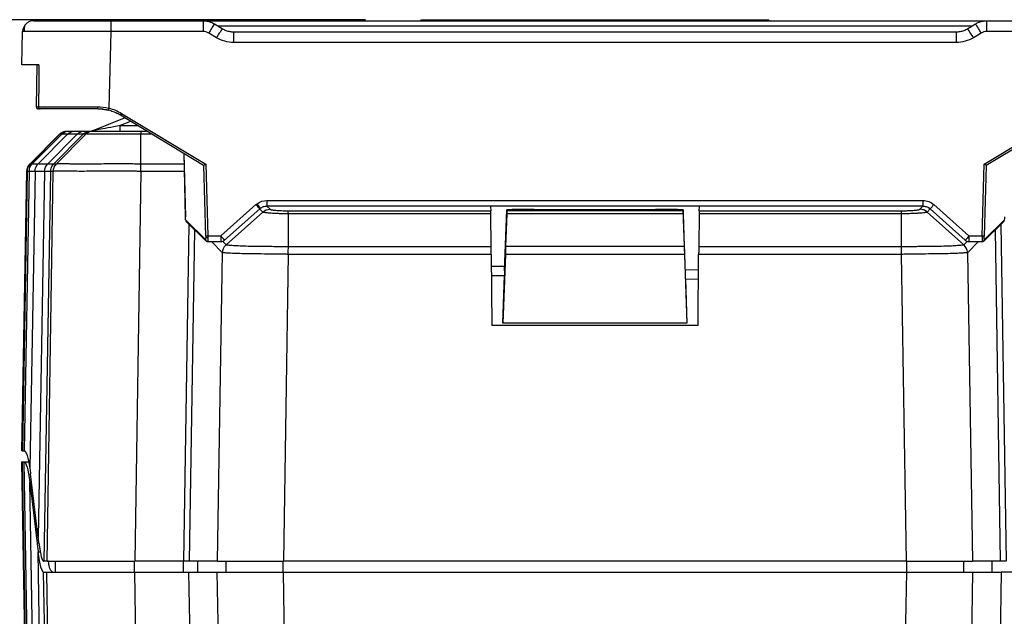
# Model space of a CAD drawing. Header units: millimetres. Extents: x 0 to 559, y 0 to 432.
# Tile 14 of 26: x 188 to 233, y 338 to 365. Entities that reach past the tile are written whole.
import ezdxf

# ---------------------------------------------------------------- set-up
doc = ezdxf.new("R2010")
doc.units = ezdxf.units.MM
doc.header["$LTSCALE"] = 2
doc.layers.add('DIMENSIONS', color=140, linetype='Continuous', lineweight=25)
doc.styles.add('SLDTEXTSTYLE0', font='TXT', dxfattribs={"width": 0.7})
doc.dimstyles.new('SLDDIMSTYLE1', dxfattribs={"dimtxt": 4.316016, "dimasz": 6.604, "dimexe": 0, "dimexo": 0.0625, "dimgap": 1.079004, "dimtad": 0, "dimtih": 1, "dimtoh": 1, "dimdec": 1, "dimrnd": 1e-09, "dimzin": 12, "dimdsep": 46, "dimtxsty": 'SLDTEXTSTYLE0', "dimsah": 1, "dimcen": 0.09, "dimadec": 0, "dimazin": 3, "dimtfac": 1, "dimtdec": 1, "dimtofl": 0, "dimtmove": 0, "dimatfit": 3, "dimfxl": 0, "dimfrac": 2, "dimtolj": 1, "dimtzin": 12, "dimarcsym": 0})

# ---------------------------------------------------------------- blocks, each defined once
blk = doc.blocks.new('_D_5')
at = {"layer": 'DIMENSIONS'}
for p, q in [((203.699, 364.634), (167.06, 364.634)), ((173.41, 364.634), (173.41, 346.945)), ((166.998, 339.119), (165.548, 339.119)), ((165.548, 339.119), (165.548, 332.26)), ((179.823, 339.119), (181.273, 339.119)), ((181.273, 339.119), (181.273, 332.26)), ((165.548, 332.26), (166.998, 332.26)), ((181.273, 332.26), (179.823, 332.26)), ((173.41, 306.584), (173.41, 331.294)), ((195.019, 306.584), (167.06, 306.584))]:
    blk.add_line(p, q, dxfattribs=at)
for points in [[(173.41, 364.634), (172.394, 358.03), (174.426, 358.03)], [(173.41, 306.584), (174.426, 313.188), (172.394, 313.188)]]:
    blk.add_solid(points, dxfattribs=at)
at = {"layer": 'DIMENSIONS', "char_height": 4.2333, "attachment_point": 1, "style": 'SLDTEXTSTYLE0'}
for s, insert in [('58.1', (166.998, 345.543)), ('2.29', (166.998, 337.717))]:
    blk.add_mtext(s, dxfattribs=dict(at, insert=insert))

msp = doc.modelspace()

# ---------------------------------------------------------------- linework, layer by layer
for p, q in [((192.148, 364.585), (196.332, 364.585)), ((192.148, 364.585), (192.148, 364.098)), ((196.332, 364.585), (196.332, 364.098)), ((196.338, 364.584), (231.881, 364.584)), ((196.847, 364.442), (197.203, 364.228)), ((206.216, 364.584), (206.239, 364.634)), ((206.239, 364.634), (221.989, 364.634)), ((221.989, 364.634), (222.013, 364.584)), ((231.016, 364.228), (231.372, 364.442)), ((231.887, 364.098), (231.887, 364.585)), ((231.887, 364.585), (236.071, 364.585)), ((188.109, 362.585), (188.149, 364.098)), ((192.148, 364.098), (192.057, 360.627)), ((196.332, 364.098), (192.148, 364.098)), ((196.946, 363.812), (196.59, 364.026)), ((231.192, 364.334), (197.027, 364.334)), ((197.719, 364.085), (197.719, 363.598)), ((197.719, 364.085), (230.5, 364.085)), ((230.5, 364.085), (230.5, 363.598)), ((231.629, 364.026), (231.273, 363.812)), ((236.071, 364.098), (231.887, 364.098)), ((230.5, 363.598), (197.719, 363.598)), ((188.792, 362.585), (188.77, 360.686)), ((192.059, 360.516), (191.555, 360.585)), ((191.355, 359.603), (192.776, 360.184)), ((193.043, 360.023), (192.581, 359.834)), ((196.361, 358.028), (192.585, 360.299)), ((192.637, 360.387), (196.46, 358.088)), ((231.759, 358.088), (235.582, 360.387)), ((235.634, 360.299), (231.858, 358.028)), ((189.882, 359.474), (190.004, 359.551)), ((190.189, 359.584), (190.273, 359.584)), ((190.542, 359.584), (190.974, 359.584)), ((191.25, 359.584), (191.367, 359.584)), ((192.581, 359.584), (192.581, 359.834)), ((192.581, 359.834), (193.358, 359.834)), ((193.519, 359.584), (193.774, 359.584)), ((188.486, 358.098), (189.825, 359.438)), ((188.505, 358.098), (189.837, 359.438)), ((188.589, 358.098), (189.922, 359.438)), ((188.861, 358.098), (190.191, 359.438)), ((189.293, 358.098), (190.623, 359.438)), ((189.566, 358.098), (190.898, 359.438)), ((189.682, 358.099), (191.014, 359.438)), ((189.922, 359.438), (189.837, 359.438)), ((190.623, 359.438), (190.191, 359.438)), ((191.014, 359.438), (190.898, 359.438)), ((193.519, 358.099), (193.519, 359.438)), ((194.018, 359.438), (193.519, 359.438)), ((195.461, 358.57), (195.53, 355.693)), ((195.462, 358.569), (195.531, 355.693)), ((188.118, 345.084), (188.339, 357.754)), ((188.359, 357.754), (188.138, 345.084)), ((188.443, 357.754), (188.223, 345.084)), ((188.443, 357.754), (188.359, 357.754)), ((188.715, 357.754), (188.482, 344.282)), ((188.505, 358.098), (188.589, 358.098)), ((189.147, 357.754), (188.715, 357.754)), ((189.147, 357.754), (188.86, 341.161)), ((188.861, 358.098), (189.293, 358.098)), ((189.42, 357.754), (189.113, 340.084)), ((189.257, 340.084), (189.536, 357.754)), ((189.536, 357.754), (189.42, 357.754)), ((189.566, 358.098), (189.682, 358.098)), ((193.516, 357.754), (193.237, 340.084)), ((195.481, 357.754), (193.516, 357.754)), ((193.519, 358.098), (195.473, 358.098)), ((196.454, 354.821), (196.362, 358.029)), ((196.46, 358.088), (196.553, 354.826)), ((231.666, 354.826), (231.759, 358.088)), ((231.857, 358.029), (231.765, 354.821)), ((199.233, 356.438), (228.986, 356.438)), ((199.233, 356.438), (199.233, 356.181)), ((228.986, 356.438), (228.986, 356.184)), ((197.147, 354.826), (198.735, 356.248)), ((197.313, 354.633), (198.902, 356.056)), ((198.893, 356.069), (198.925, 356.095)), ((199.043, 355.911), (198.901, 356.055)), ((198.951, 356.093), (198.933, 356.082)), ((198.933, 356.083), (198.933, 356.082)), ((199.233, 356.182), (199.232, 356.182)), ((199.232, 356.182), (199.233, 356.182)), ((228.986, 356.181), (199.233, 356.181)), ((199.233, 356.181), (199.373, 356.039)), ((200.195, 355.971), (209.383, 355.971)), ((209.374, 356.181), (209.383, 355.971)), ((210.013, 353.248), (210.109, 356.011)), ((210.109, 356.011), (210.109, 355.971)), ((210.359, 356.011), (210.109, 356.011)), ((218.109, 355.971), (210.109, 355.971)), ((210.359, 356.011), (210.36, 356.038)), ((210.359, 356.011), (210.36, 356.038)), ((210.36, 356.038), (211.359, 356.038)), ((211.359, 356.011), (211.359, 356.038)), ((211.359, 356.038), (211.36, 356.011)), ((216.859, 356.011), (211.359, 356.011)), ((216.859, 356.011), (216.86, 356.038)), ((216.859, 356.011), (216.86, 356.038)), ((216.86, 356.038), (217.859, 356.038)), ((217.859, 356.011), (217.859, 356.038)), ((217.859, 356.038), (217.86, 356.011)), ((218.109, 356.011), (217.859, 356.011)), ((218.109, 356.011), (218.109, 355.971)), ((218.211, 353.105), (218.109, 356.011)), ((218.836, 355.971), (218.845, 356.181)), ((218.836, 355.971), (228.024, 355.971)), ((228.846, 356.039), (228.986, 356.181)), ((228.986, 356.184), (229.004, 356.181)), ((228.986, 356.184), (228.986, 356.181)), ((228.986, 356.182), (228.987, 356.182)), ((229.318, 356.055), (229.176, 355.911)), ((229.317, 356.056), (229.238, 356.106)), ((230.906, 354.633), (229.317, 356.056)), ((229.484, 356.248), (231.072, 354.826)), ((195.53, 355.693), (195.531, 355.693)), ((195.547, 355.539), (196.444, 354.668)), ((197.379, 354.426), (199.043, 355.911)), ((209.385, 355.833), (200.203, 355.833)), ((200.203, 354.343), (200.203, 355.832)), ((209.403, 354.343), (209.385, 355.833)), ((210.106, 355.833), (210.058, 354.343)), ((218.113, 355.833), (210.106, 355.833)), ((218.113, 355.833), (218.161, 354.343)), ((218.834, 355.833), (218.816, 354.343)), ((228.016, 355.833), (218.834, 355.833)), ((228.016, 354.343), (228.016, 355.832)), ((230.84, 354.426), (229.176, 355.911)), ((231.775, 354.668), (232.672, 355.539)), ((195.46, 340.084), (195.704, 355.344)), ((195.577, 355.47), (196.473, 354.599)), ((195.949, 355.108), (195.709, 340.084)), ((231.746, 354.599), (232.642, 355.47)), ((232.51, 340.084), (232.27, 355.108)), ((232.515, 355.344), (232.759, 340.084)), ((196.553, 354.826), (197.147, 354.826)), ((197.147, 354.826), (197.147, 354.57)), ((231.072, 354.826), (231.666, 354.826)), ((231.072, 354.826), (231.072, 354.57)), ((196.544, 354.57), (197.147, 354.57)), ((197.213, 354.062), (196.714, 354.57)), ((197.225, 354.582), (197.378, 354.426)), ((200.203, 354.343), (209.403, 354.343)), ((218.161, 354.343), (210.058, 354.343)), ((218.816, 354.343), (228.016, 354.343)), ((230.841, 354.426), (230.994, 354.582)), ((231.505, 354.57), (231.006, 354.062)), ((231.072, 354.57), (231.68, 354.57)), ((196.989, 340.084), (197.213, 354.062)), ((200.2, 353.992), (199.977, 340.084)), ((209.406, 353.992), (200.2, 353.992)), ((209.406, 353.992), (209.435, 350.762)), ((210.047, 353.992), (209.938, 350.874)), ((218.172, 353.992), (210.047, 353.992)), ((218.172, 353.992), (218.281, 350.874)), ((218.784, 350.762), (218.813, 353.992)), ((228.019, 353.992), (218.813, 353.992)), ((228.242, 340.084), (228.019, 353.992)), ((231.006, 354.062), (231.23, 340.084)), ((210.02, 353.436), (209.411, 353.446)), ((218.807, 353.282), (218.204, 353.293)), ((209.415, 353.039), (210.013, 353.028)), ((209.938, 350.874), (210.013, 353.028)), ((210.013, 353.248), (210.013, 353.028)), ((218.211, 352.885), (218.211, 353.105)), ((218.211, 352.885), (218.281, 350.874)), ((218.211, 352.885), (218.803, 352.875)), ((218.784, 350.762), (209.435, 350.762)), ((218.281, 350.874), (209.938, 350.874)), ((209.938, 350.874), (209.938, 350.874)), ((218.281, 350.874), (218.281, 350.874)), ((188.138, 345.084), (188.223, 345.084)), ((188.671, 312.391), (188.109, 344.584)), ((188.129, 344.584), (188.691, 312.391)), ((188.129, 344.584), (188.215, 344.584)), ((188.774, 312.391), (188.215, 344.584)), ((188.215, 344.584), (188.429, 344.584)), ((188.86, 341.161), (188.514, 344.042)), ((188.471, 343.657), (188.848, 340.511)), ((189.015, 312.391), (188.471, 343.657)), ((188.471, 343.657), (188.56, 343.657)), ((189.337, 312.391), (188.848, 340.511)), ((188.848, 340.511), (188.948, 340.511)), ((189.257, 340.084), (189.113, 340.084)), ((189.647, 339.584), (189.647, 340.084)), ((193.229, 339.584), (193.229, 340.084)), ((195.46, 340.084), (193.237, 340.084)), ((195.452, 339.584), (195.452, 340.084)), ((196.989, 340.084), (195.709, 340.084)), ((196.099, 339.584), (196.099, 340.084)), ((197.379, 339.584), (197.379, 340.084)), ((199.969, 339.584), (199.969, 340.084)), ((228.242, 340.084), (199.977, 340.084)), ((228.25, 339.584), (228.25, 340.084)), ((230.84, 339.584), (230.84, 340.084)), ((232.51, 340.084), (231.23, 340.084)), ((232.12, 339.584), (232.12, 340.084)), ((189.577, 312.391), (189.104, 339.584)), ((189.104, 339.584), (189.249, 339.584)), ((189.679, 312.391), (189.249, 339.584)), ((193.229, 339.584), (193.658, 312.391)), ((193.229, 339.584), (195.681, 339.584)), ((195.681, 339.584), (195.885, 326.798)), ((195.681, 339.584), (196.981, 339.584)), ((197.243, 323.193), (196.981, 339.584)), ((199.969, 339.584), (200.23, 323.263)), ((199.969, 339.584), (228.25, 339.584)), ((227.989, 323.263), (228.25, 339.584)), ((231.238, 339.584), (230.976, 323.193)), ((231.238, 339.584), (232.538, 339.584)), ((232.538, 339.584), (232.334, 326.798)), ((234.99, 339.584), (232.538, 339.584))]:
    msp.add_line(p, q)
at = {"flags": 128}
for points in [[(188.649, 364.585), (188.553, 364.576), (188.467, 364.551)], [(196.502, 354.579), (196.488, 354.587), (196.473, 354.599)], [(196.543, 354.571), (196.524, 354.572), (196.521, 354.573)], [(231.712, 354.577), (231.695, 354.572), (231.676, 354.571)]]:
    msp.add_lwpolyline(points, dxfattribs=at)
for centre, radius, start, end in [((188.649, 364.085), 0.5, 130.3307, 178.5), ((204.357, 359.497), 8.992, 146.6343, 149.7495), ((223.862, 359.497), 8.992, 30.2505, 33.3657), ((204.713, 359.283), 8.992, 146.6343, 149.7495), ((223.506, 359.283), 8.992, 30.2505, 33.3657), ((188.963, 360.677), 0.0924, 172.5355, 262.5405), ((191.752, 360.662), 0.212, 173.0077, 201.2929), ((196.059, 359.614), 4.128, 165.7987, 167.222), ((194.26, 359.381), 1.91, 148.2044, 151.2722), ((191.26, 359.834), 0.25, 270, 292.249), ((193.613, 351.613), 6.908, 40.1626, 42.143), ((195.017, 353.363), 4.768, 34.7928, 37.8364), ((198.813, 356), 0.105, 31.9488, 40.7813), ((232.18, 353.749), 3.677, 137.1645, 141.1375), ((195.646, 355.541), 0.0988, 180.9954, 225.786), ((232.573, 355.541), 0.0988, 314.221, 358.9977), ((196.542, 354.669), 0.0988, 181.0023, 225.779), ((196.564, 353.667), 1.159, 90.5437, 95.4751), ((196.534, 354.874), 0.128, 231.477, 279.0898), ((194.45, 352.326), 3.677, 38.8625, 42.8355), ((197.147, 354.82), 0.25, 270, 311.83), ((233.769, 352.326), 3.677, 137.1645, 141.1375), ((231.072, 354.82), 0.25, 228.17, 270), ((231.655, 353.667), 1.159, 84.5249, 89.4563), ((231.677, 354.669), 0.0988, 314.0797, 359.0047)]:
    msp.add_arc(centre, radius, start, end)
for points, knots in [([(188.468, 364.551), (188.424, 364.529), (188.334, 364.484), (188.247, 364.369), (188.204, 364.236), (188.219, 364.145), (188.226, 364.1)], [0, 0, 0, 0, 0.246473, 0.498866, 0.751657, 1, 1, 1, 1]), ([(188.649, 364.585), (188.649, 364.585), (188.724, 364.585), (189.065, 364.585), (189.332, 364.585), (190.015, 364.585), (190.429, 364.585), (191.29, 364.585), (191.735, 364.585), (192.148, 364.585)], [0, 0, 0, 0, 0.25, 0.25, 0.5, 0.5, 0.75, 0.75, 1, 1, 1, 1]), ([(196.332, 364.585), (196.361, 364.584), (196.421, 364.583), (196.509, 364.57), (196.597, 364.551), (196.683, 364.523), (196.767, 364.487), (196.821, 364.457), (196.847, 364.442)], [0, 0, 0, 0, 0.163173, 0.327744, 0.493711, 0.661077, 0.829839, 1, 1, 1, 1]), ([(231.372, 364.442), (231.398, 364.457), (231.452, 364.487), (231.536, 364.523), (231.622, 364.551), (231.71, 364.57), (231.798, 364.583), (231.858, 364.584), (231.887, 364.585)], [0, 0, 0, 0, 0.170161, 0.338923, 0.506289, 0.672256, 0.836827, 1, 1, 1, 1]), ([(192.148, 364.098), (192.079, 364.098), (191.942, 364.099), (191.737, 364.099), (191.535, 364.1), (191.336, 364.1), (191.14, 364.101), (190.948, 364.101), (190.761, 364.102), (190.578, 364.102), (190.4, 364.103), (190.227, 364.103), (190.06, 364.103), (189.899, 364.103), (189.744, 364.103), (189.596, 364.103), (189.454, 364.103), (189.274, 364.103), (189.063, 364.103), (188.835, 364.103), (188.634, 364.103), (188.464, 364.102), (188.326, 364.101), (188.226, 364.1), (188.161, 364.099), (188.153, 364.098), (188.149, 364.098)], [0, 0, 0, 0, 0.0328628, 0.0655109, 0.0979443, 0.1301632, 0.1621676, 0.1939575, 0.225533, 0.2568942, 0.2880411, 0.3189739, 0.3496924, 0.3801969, 0.4104874, 0.440564, 0.4704266, 0.5000755, 0.5595691, 0.6199179, 0.6811226, 0.7431835, 0.8061013, 0.8698763, 0.9345091, 1, 1, 1, 1]), ([(197.203, 364.228), (197.23, 364.213), (197.283, 364.183), (197.368, 364.147), (197.454, 364.119), (197.542, 364.099), (197.63, 364.087), (197.689, 364.086), (197.719, 364.085)], [0, 0, 0, 0, 0.170176, 0.338946, 0.506312, 0.672275, 0.836837, 1, 1, 1, 1]), ([(230.5, 364.085), (230.53, 364.086), (230.589, 364.087), (230.677, 364.099), (230.765, 364.119), (230.851, 364.147), (230.936, 364.183), (230.989, 364.213), (231.016, 364.228)], [0, 0, 0, 0, 0.163163, 0.327725, 0.493688, 0.661054, 0.829824, 1, 1, 1, 1]), ([(188.89, 362.585), (188.643, 362.585), (188.443, 362.585), (188.176, 362.585), (188.109, 362.585), (188.109, 362.585)], [0, 0, 0, 0, 0.5, 0.5, 1, 1, 1, 1]), ([(188.77, 360.686), (188.771, 360.673), (188.773, 360.654), (188.785, 360.63), (188.799, 360.614), (188.815, 360.601), (188.839, 360.588), (188.859, 360.586), (188.872, 360.585)], [0, 0, 0, 0, 0.242302, 0.371604, 0.503099, 0.634182, 0.762266, 1, 1, 1, 1]), ([(188.777, 360.686), (188.777, 360.686), (188.778, 360.687), (188.837, 360.688), (188.871, 360.689)], [0, 0, 0, 0, 0.420308, 1, 1, 1, 1]), ([(188.951, 360.585), (188.89, 360.585), (188.861, 360.585), (188.873, 360.585), (188.875, 360.585), (188.877, 360.585)], [0, 0, 0, 0, 0.0003023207, 0.0003023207, 0.0003385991, 0.0003385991, 0.0003385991, 0.0003385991]), ([(188.871, 360.689), (188.913, 360.689), (188.997, 360.689), (189.134, 360.689), (189.278, 360.689), (189.431, 360.689), (189.592, 360.689), (189.76, 360.689), (189.936, 360.689), (190.118, 360.689), (190.306, 360.689), (190.5, 360.688), (190.7, 360.688), (190.904, 360.688), (191.113, 360.688), (191.326, 360.688), (191.47, 360.688), (191.542, 360.688)], [0, 0, 0, 0, 0.06446, 0.1292343, 0.1943231, 0.2597267, 0.3254451, 0.3914788, 0.4578279, 0.5244925, 0.591473, 0.6587696, 0.7263824, 0.7943116, 0.8625575, 0.9311202, 1, 1, 1, 1]), ([(189.026, 360.585), (188.947, 360.585), (188.896, 360.585), (188.884, 360.585), (188.883, 360.585), (188.883, 360.585)], [0, 0, 0, 0, 0.0003073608, 0.0003073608, 0.0003442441, 0.0003442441, 0.0003442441, 0.0003442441]), ([(191.555, 360.585), (191.057, 360.585), (190.552, 360.585), (189.649, 360.585), (189.254, 360.585), (188.951, 360.585)], [0, 0, 0, 0, 0.5, 0.5, 1, 1, 1, 1]), ([(192.033, 360.527), (191.993, 360.536), (191.914, 360.554), (191.794, 360.571), (191.674, 360.583), (191.594, 360.584), (191.555, 360.585)], [0, 0, 0, 0, 0.251341, 0.501614, 0.75108, 1, 1, 1, 1]), ([(192.585, 360.299), (192.55, 360.319), (192.48, 360.36), (192.371, 360.412), (192.26, 360.458), (192.147, 360.497), (192.071, 360.517), (192.033, 360.527)], [0, 0, 0, 0, 0.203311, 0.404966, 0.604965, 0.80331, 1, 1, 1, 1]), ([(189.837, 359.438), (189.882, 359.483), (189.938, 359.521), (190.06, 359.571), (190.126, 359.584), (190.189, 359.584)], [0, 0, 0, 0, 0.5, 0.5, 1, 1, 1, 1]), ([(190.191, 359.438), (190.236, 359.483), (190.291, 359.521), (190.413, 359.571), (190.479, 359.584), (190.542, 359.584)], [0, 0, 0, 0, 0.5, 0.5, 1, 1, 1, 1]), ([(190.898, 359.438), (190.943, 359.483), (190.998, 359.521), (191.12, 359.571), (191.186, 359.584), (191.25, 359.584)], [0, 0, 0, 0, 0.5, 0.5, 1, 1, 1, 1]), ([(191.367, 359.584), (191.303, 359.584), (191.237, 359.571), (191.115, 359.521), (191.059, 359.483), (191.014, 359.438)], [0, 0, 0, 0, 0.5, 0.5, 1, 1, 1, 1]), ([(191.349, 359.6), (191.343, 359.598), (191.334, 359.595), (191.324, 359.592), (191.319, 359.59), (191.314, 359.589), (191.306, 359.588), (191.291, 359.586), (191.28, 359.585), (191.272, 359.584)], [0, 0, 0, 0, 0.296907, 0.391382, 0.426543, 0.462728, 0.553265, 0.671634, 1, 1, 1, 1]), ([(192.581, 359.834), (192.385, 359.797), (192.189, 359.76), (191.854, 359.697), (191.715, 359.671), (191.411, 359.613), (191.355, 359.603), (191.355, 359.603)], [0, 0, 0, 0, 0.25, 0.25, 0.5, 0.5, 1, 1, 1, 1]), ([(191.367, 359.584), (191.377, 359.584), (191.401, 359.584), (191.475, 359.584), (191.526, 359.584), (191.649, 359.584), (191.72, 359.584), (191.883, 359.584), (191.974, 359.584), (192.171, 359.584), (192.276, 359.584), (192.5, 359.584), (192.62, 359.584), (192.864, 359.584), (192.991, 359.584), (193.251, 359.584), (193.385, 359.584), (193.519, 359.584)], [0, 0, 0, 0, 0.125, 0.125, 0.25, 0.25, 0.375, 0.375, 0.5, 0.5, 0.625, 0.625, 0.75, 0.75, 0.875, 0.875, 1, 1, 1, 1]), ([(188.486, 358.098), (188.445, 358.048), (188.363, 357.947), (188.347, 357.818), (188.34, 357.754)], [0, 0, 0, 0, 0.5, 1, 1, 1, 1]), ([(188.359, 357.754), (188.36, 357.816), (188.374, 357.881), (188.424, 358), (188.461, 358.054), (188.505, 358.098)], [0, 0, 0, 0, 0.5, 0.5, 1, 1, 1, 1]), ([(188.715, 357.754), (188.692, 357.754), (188.644, 357.753), (188.552, 357.754), (188.487, 357.754), (188.443, 357.754)], [0, 0, 0, 0, 0.240733, 0.5, 1, 1, 1, 1]), ([(188.715, 357.754), (188.716, 357.816), (188.729, 357.881), (188.78, 358), (188.817, 358.054), (188.861, 358.098)], [0, 0, 0, 0, 0.5, 0.5, 1, 1, 1, 1]), ([(189.42, 357.754), (189.376, 357.754), (189.311, 357.754), (189.219, 357.754), (189.171, 357.754), (189.147, 357.754)], [0, 0, 0, 0, 0.5, 0.758601, 1, 1, 1, 1]), ([(189.42, 357.754), (189.421, 357.816), (189.434, 357.881), (189.485, 358), (189.522, 358.054), (189.566, 358.098)], [0, 0, 0, 0, 0.5, 0.5, 1, 1, 1, 1]), ([(193.516, 357.754), (193.45, 357.755), (193.311, 357.759), (193.095, 357.762), (192.861, 357.765), (192.611, 357.766), (192.346, 357.766), (191.901, 357.764), (191.374, 357.76), (190.821, 357.757), (190.341, 357.76), (189.995, 357.765), (189.771, 357.767), (189.652, 357.765), (189.575, 357.761), (189.549, 357.756), (189.536, 357.754)], [0, 0, 0, 0, 0.0337338, 0.0706638, 0.1107909, 0.1541154, 0.2006378, 0.2503584, 0.3945952, 0.5001478, 0.6055653, 0.7497284, 0.8230748, 0.8892353, 0.94821, 1, 1, 1, 1]), ([(189.682, 358.099), (189.689, 358.1), (189.704, 358.104), (189.741, 358.107), (189.793, 358.109), (189.864, 358.11), (189.958, 358.11), (190.083, 358.109), (190.246, 358.106), (190.442, 358.103), (190.668, 358.101), (190.964, 358.1), (191.438, 358.103), (191.985, 358.108), (192.515, 358.111), (192.883, 358.11), (193.214, 358.106), (193.422, 358.101), (193.519, 358.099)], [0, 0, 0, 0, 0.033357, 0.070021, 0.110003, 0.153334, 0.200061, 0.250242, 0.312617, 0.375093, 0.432578, 0.500076, 0.595818, 0.74977, 0.823736, 0.889999, 0.948725, 1, 1, 1, 1]), ([(193.512, 357.754), (193.513, 357.816), (193.515, 357.881), (193.517, 358), (193.518, 358.054), (193.519, 358.099)], [0, 0, 0, 0, 0.5, 0.5, 1, 1, 1, 1]), ([(196.362, 358.029), (196.364, 358.03), (196.375, 358.037), (196.413, 358.06), (196.438, 358.075), (196.46, 358.088)], [0, 0, 0, 0, 0.5, 0.5, 1, 1, 1, 1]), ([(231.857, 358.029), (231.855, 358.03), (231.844, 358.037), (231.806, 358.06), (231.781, 358.075), (231.759, 358.088)], [0, 0, 0, 0, 0.5, 0.5, 1, 1, 1, 1]), ([(228.986, 356.438), (229.075, 356.438), (229.167, 356.422), (229.338, 356.356), (229.418, 356.308), (229.484, 356.248)], [0, 0, 0, 0, 0.5, 0.5, 1, 1, 1, 1]), ([(198.933, 356.082), (198.929, 356.079), (198.925, 356.075), (198.921, 356.072), (198.918, 356.07), (198.915, 356.067), (198.911, 356.064), (198.908, 356.061), (198.905, 356.059), (198.902, 356.056)], [0, 0, 0, 0, 0.00001535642, 0.00001535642, 0.00001535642, 0.0000280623, 0.0000280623, 0.0000280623, 0.00004077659, 0.00004077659, 0.00004077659, 0.00004077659]), ([(198.933, 356.083), (198.979, 356.112), (199.07, 356.17), (199.178, 356.179), (199.233, 356.184)], [0, 0, 0, 0, 0.498719, 1, 1, 1, 1]), ([(199.232, 356.182), (199.232, 356.182), (199.231, 356.182), (199.231, 356.182), (199.23, 356.182), (199.229, 356.182), (199.228, 356.182), (199.226, 356.182), (199.223, 356.182), (199.221, 356.182), (199.22, 356.182)], [0, 0, 0, 0, 0.028405, 0.069321, 0.128544, 0.214838, 0.340055, 0.525285, 0.801346, 1, 1, 1, 1]), ([(199.373, 356.039), (199.375, 356.036), (199.38, 356.031), (199.399, 356.024), (199.427, 356.016), (199.464, 356.01), (199.511, 356.003), (199.567, 355.997), (199.645, 355.99), (199.751, 355.982), (199.89, 355.976), (200.039, 355.971), (200.143, 355.971), (200.195, 355.971)], [0, 0, 0, 0, 0.071674, 0.141805, 0.211275, 0.280989, 0.351842, 0.424688, 0.500314, 0.624685, 0.750072, 0.876282, 1, 1, 1, 1]), ([(228.024, 355.971), (228.049, 355.971), (228.1, 355.971), (228.177, 355.972), (228.253, 355.974), (228.351, 355.977), (228.467, 355.982), (228.589, 355.991), (228.694, 356.001), (228.774, 356.012), (228.83, 356.025), (228.841, 356.034), (228.846, 356.039)], [0, 0, 0, 0, 0.061001, 0.12258, 0.185453, 0.250293, 0.372801, 0.500215, 0.624813, 0.75035, 0.873686, 1, 1, 1, 1]), ([(229.176, 355.911), (229.132, 355.95), (229.08, 355.983), (228.966, 356.027), (228.905, 356.038), (228.846, 356.038)], [0, 0, 0, 0, 0.5, 0.5, 1, 1, 1, 1]), ([(229.004, 356.181), (229.059, 356.175), (229.175, 356.163), (229.269, 356.094), (229.318, 356.058)], [0, 0, 0, 0, 0.475127, 1, 1, 1, 1]), ([(195.547, 355.539), (195.544, 355.542), (195.54, 355.559), (195.534, 355.619), (195.532, 355.659), (195.531, 355.693)], [0, 0, 0, 0, 0.5, 0.5, 1, 1, 1, 1]), ([(200.203, 355.832), (200.17, 355.833), (200.078, 355.833), (199.903, 355.835), (199.662, 355.842), (199.407, 355.855), (199.209, 355.873), (199.099, 355.89), (199.055, 355.902), (199.046, 355.909), (199.043, 355.911)], [0, 0, 0, 0, 0.057125, 0.159482, 0.306863, 0.500037, 0.692896, 0.840386, 0.942892, 1, 1, 1, 1]), ([(229.176, 355.911), (229.173, 355.909), (229.167, 355.905), (229.146, 355.898), (229.112, 355.89), (229.051, 355.88), (228.952, 355.868), (228.806, 355.856), (228.634, 355.846), (228.462, 355.84), (228.302, 355.836), (228.16, 355.833), (228.064, 355.833), (228.016, 355.832)], [0, 0, 0, 0, 0.053011, 0.112309, 0.177963, 0.250094, 0.375065, 0.500081, 0.625034, 0.749666, 0.833318, 0.916595, 1, 1, 1, 1]), ([(232.688, 355.693), (232.687, 355.659), (232.685, 355.619), (232.679, 355.559), (232.675, 355.542), (232.672, 355.539)], [0, 0, 0, 0, 0.5, 0.5, 1, 1, 1, 1]), ([(196.455, 354.774), (196.455, 354.744), (196.453, 354.713), (196.449, 354.673), (196.446, 354.665), (196.444, 354.668)], [0, 0, 0, 0, 0.5, 0.5, 1, 1, 1, 1]), ([(196.473, 354.599), (196.479, 354.594), (196.49, 354.585), (196.514, 354.573), (196.533, 354.572), (196.546, 354.572)], [0, 0, 0, 0, 0.2574466, 0.5127114, 1, 1, 1, 1]), ([(196.554, 354.748), (196.554, 354.733), (196.554, 354.702), (196.553, 354.659), (196.551, 354.62), (196.549, 354.59), (196.547, 354.57), (196.544, 354.57), (196.543, 354.571)], [0, 0, 0, 0, 0.140118, 0.290847, 0.452195, 0.624169, 0.806771, 1, 1, 1, 1]), ([(231.666, 354.826), (231.665, 354.796), (231.665, 354.748), (231.666, 354.69), (231.667, 354.649), (231.668, 354.613), (231.67, 354.586), (231.672, 354.577), (231.673, 354.573)], [0, 0, 0, 0, 0.254691, 0.391921, 0.535395, 0.685122, 0.841109, 1, 1, 1, 1]), ([(231.673, 354.573), (231.685, 354.573), (231.704, 354.573), (231.729, 354.585), (231.74, 354.594), (231.746, 354.599)], [0, 0, 0, 0, 0.490558, 0.744924, 1, 1, 1, 1]), ([(231.775, 354.668), (231.772, 354.664), (231.768, 354.677), (231.764, 354.739), (231.764, 354.784), (231.765, 354.821)], [0, 0, 0, 0, 0.5, 0.5, 1, 1, 1, 1]), ([(197.379, 354.426), (197.385, 354.426), (197.397, 354.426), (197.428, 354.424), (197.475, 354.42), (197.549, 354.413), (197.687, 354.402), (197.921, 354.387), (198.275, 354.372), (198.626, 354.365), (198.933, 354.362), (199.214, 354.36), (199.535, 354.357), (199.881, 354.352), (200.1, 354.346), (200.203, 354.343)], [0, 0, 0, 0, 0.039453, 0.081363, 0.125784, 0.181781, 0.250249, 0.375309, 0.499694, 0.624903, 0.687616, 0.750214, 0.843632, 0.926756, 1, 1, 1, 1]), ([(200.2, 353.992), (200.2, 354.056), (200.201, 354.122), (200.202, 354.243), (200.203, 354.299), (200.203, 354.343)], [0, 0, 0, 0, 0.5, 0.5, 1, 1, 1, 1]), ([(209.406, 353.992), (209.406, 354.056), (209.405, 354.122), (209.404, 354.243), (209.403, 354.299), (209.403, 354.343)], [0, 0, 0, 0, 0.5, 0.5, 1, 1, 1, 1]), ([(210.058, 354.343), (210.057, 354.299), (210.055, 354.243), (210.051, 354.122), (210.049, 354.056), (210.047, 353.992)], [0, 0, 0, 0, 0.5, 0.5, 1, 1, 1, 1]), ([(218.161, 354.343), (218.162, 354.299), (218.164, 354.243), (218.168, 354.122), (218.17, 354.056), (218.172, 353.992)], [0, 0, 0, 0, 0.5, 0.5, 1, 1, 1, 1]), ([(218.816, 354.343), (218.816, 354.299), (218.815, 354.243), (218.814, 354.122), (218.813, 354.056), (218.813, 353.992)], [0, 0, 0, 0, 0.5, 0.5, 1, 1, 1, 1]), ([(228.016, 354.343), (228.073, 354.345), (228.193, 354.348), (228.382, 354.352), (228.589, 354.356), (228.813, 354.358), (229.048, 354.36), (229.285, 354.362), (229.591, 354.365), (229.943, 354.372), (230.239, 354.384), (230.435, 354.396), (230.583, 354.406), (230.709, 354.417), (230.801, 354.425), (230.828, 354.426), (230.84, 354.426)], [0, 0, 0, 0, 0.040448, 0.085597, 0.135483, 0.190179, 0.24979, 0.312064, 0.374453, 0.499657, 0.624764, 0.687119, 0.749358, 0.842495, 0.925905, 1, 1, 1, 1]), ([(231.006, 354.063), (231.005, 354.129), (230.99, 354.199), (230.932, 354.325), (230.89, 354.382), (230.84, 354.426)], [0, 0, 0, 0, 0.5, 0.5, 1, 1, 1, 1]), ([(231.673, 354.573), (231.673, 354.573), (231.673, 354.569), (231.674, 354.57), (231.675, 354.571)], [0, 0, 0, 0, 0.030213, 1, 1, 1, 1]), ([(200.2, 353.992), (200.142, 353.994), (200.019, 353.997), (199.822, 354.001), (199.602, 354.004), (199.362, 354.008), (199.005, 354.01), (198.591, 354.013), (198.169, 354.02), (197.802, 354.032), (197.545, 354.045), (197.381, 354.055), (197.294, 354.06), (197.239, 354.063), (197.221, 354.063), (197.213, 354.062)], [0, 0, 0, 0, 0.038852, 0.083273, 0.133263, 0.188821, 0.249947, 0.387177, 0.500324, 0.607968, 0.749758, 0.823269, 0.889479, 0.94839, 1, 1, 1, 1]), ([(231.006, 354.062), (231.001, 354.063), (230.99, 354.063), (230.962, 354.062), (230.923, 354.06), (230.868, 354.057), (230.798, 354.053), (230.654, 354.044), (230.415, 354.032), (230.048, 354.02), (229.626, 354.013), (229.194, 354.01), (228.8, 354.007), (228.509, 354.003), (228.252, 353.998), (228.093, 353.994), (228.019, 353.992)], [0, 0, 0, 0, 0.034576, 0.072046, 0.112412, 0.155672, 0.201828, 0.250879, 0.392641, 0.500514, 0.613346, 0.750331, 0.825735, 0.892482, 0.950571, 1, 1, 1, 1]), ([(188.223, 345.084), (188.23, 345.083), (188.244, 345.081), (188.263, 345.066), (188.282, 345.045), (188.299, 345.017), (188.316, 344.985), (188.331, 344.95), (188.344, 344.913), (188.365, 344.852), (188.391, 344.758), (188.423, 344.617), (188.454, 344.461), (188.472, 344.341), (188.482, 344.282)], [0, 0, 0, 0, 0.076212, 0.148536, 0.216953, 0.281444, 0.341994, 0.398588, 0.451217, 0.499871, 0.631416, 0.758812, 0.881764, 1, 1, 1, 1]), ([(188.215, 344.584), (188.26, 344.584), (188.307, 344.504), (188.395, 344.186), (188.436, 343.948), (188.471, 343.657)], [0, 0, 0, 0, 0.5, 0.5, 1, 1, 1, 1]), ([(188.891, 340.896), (188.895, 340.864), (188.903, 340.798), (188.916, 340.702), (188.931, 340.604), (188.949, 340.502), (188.97, 340.397), (188.997, 340.288), (189.026, 340.195), (189.057, 340.128), (189.086, 340.091), (189.104, 340.086), (189.113, 340.084)], [0, 0, 0, 0, 0.061869, 0.129989, 0.20437, 0.285026, 0.38509, 0.499509, 0.642465, 0.773338, 0.892423, 1, 1, 1, 1]), ([(188.848, 340.511), (188.883, 340.221), (188.924, 339.982), (189.012, 339.664), (189.059, 339.584), (189.104, 339.584)], [0, 0, 0, 0, 0.5, 0.5, 1, 1, 1, 1]), ([(189.257, 340.084), (189.302, 340.084), (189.426, 340.084), (189.861, 340.084), (190.172, 340.084), (190.934, 340.084), (191.382, 340.084), (192.311, 340.084), (192.789, 340.084), (193.237, 340.084)], [0, 0, 0, 0, 0.25, 0.25, 0.5, 0.5, 0.75, 0.75, 1, 1, 1, 1]), ([(189.506, 339.584), (189.481, 339.601), (189.429, 339.634), (189.363, 339.806), (189.328, 340.033), (189.316, 340.116)], [0, 0, 0, 0, 0.385011, 0.775676, 1, 1, 1, 1]), ([(195.709, 340.084), (195.704, 340.084), (195.676, 340.084), (195.581, 340.084), (195.516, 340.084), (195.46, 340.084)], [0, 0, 0, 0, 0.5, 0.5, 1, 1, 1, 1]), ([(196.989, 340.084), (197.018, 340.084), (197.108, 340.084), (197.431, 340.084), (197.664, 340.084), (198.237, 340.084), (198.576, 340.084), (199.278, 340.084), (199.639, 340.084), (199.977, 340.084)], [0, 0, 0, 0, 0.25, 0.25, 0.5, 0.5, 0.75, 0.75, 1, 1, 1, 1]), ([(228.242, 340.084), (228.58, 340.084), (228.941, 340.084), (229.643, 340.084), (229.982, 340.084), (230.555, 340.084), (230.788, 340.084), (231.111, 340.084), (231.201, 340.084), (231.23, 340.084)], [0, 0, 0, 0, 0.25, 0.25, 0.5, 0.5, 0.75, 0.75, 1, 1, 1, 1]), ([(232.759, 340.084), (232.703, 340.084), (232.638, 340.084), (232.543, 340.084), (232.515, 340.084), (232.51, 340.084)], [0, 0, 0, 0, 0.5, 0.5, 1, 1, 1, 1]), ([(189.249, 339.584), (189.294, 339.584), (189.418, 339.584), (189.853, 339.584), (190.164, 339.584), (190.926, 339.584), (191.375, 339.584), (192.303, 339.584), (192.782, 339.584), (193.229, 339.584)], [0, 0, 0, 0, 0.25, 0.25, 0.5, 0.5, 0.75, 0.75, 1, 1, 1, 1]), ([(196.981, 339.584), (197.01, 339.584), (197.1, 339.584), (197.423, 339.584), (197.656, 339.584), (198.229, 339.584), (198.568, 339.584), (199.27, 339.584), (199.631, 339.584), (199.969, 339.584)], [0, 0, 0, 0, 0.25, 0.25, 0.5, 0.5, 0.75, 0.75, 1, 1, 1, 1]), ([(228.25, 339.584), (228.588, 339.584), (228.949, 339.584), (229.651, 339.584), (229.99, 339.584), (230.563, 339.584), (230.796, 339.584), (231.119, 339.584), (231.209, 339.584), (231.238, 339.584)], [0, 0, 0, 0, 0.25, 0.25, 0.5, 0.5, 0.75, 0.75, 1, 1, 1, 1])]:
    msp.add_open_spline(points, degree=3, knots=knots)
for points in [[(196.59, 364.026), (196.513, 364.072), (196.421, 364.098), (196.332, 364.098)], [(231.887, 364.098), (231.798, 364.098), (231.706, 364.072), (231.629, 364.026)], [(197.719, 363.598), (197.451, 363.598), (197.175, 363.675), (196.946, 363.812)], [(231.273, 363.812), (231.044, 363.675), (230.768, 363.598), (230.5, 363.598)], [(188.89, 362.585), (188.884, 361.953), (188.877, 361.321), (188.871, 360.689)], [(191.542, 360.688), (191.715, 360.688), (191.887, 360.667), (192.057, 360.627)], [(192.057, 360.627), (192.26, 360.577), (192.457, 360.495), (192.637, 360.387)], [(189.825, 359.438), (189.917, 359.53), (190.048, 359.584), (190.178, 359.584)], [(189.922, 359.438), (190.014, 359.53), (190.143, 359.584), (190.273, 359.584)], [(190.273, 359.584), (190.358, 359.584), (190.446, 359.584), (190.542, 359.584)], [(190.623, 359.438), (190.715, 359.53), (190.844, 359.584), (190.974, 359.584)], [(190.974, 359.584), (191.073, 359.584), (191.163, 359.584), (191.25, 359.584)], [(193.519, 359.584), (193.519, 359.584), (193.519, 359.53), (193.519, 359.438)], [(189.837, 359.438), (189.829, 359.438), (189.825, 359.438), (189.825, 359.438)], [(190.191, 359.438), (190.095, 359.438), (190.006, 359.438), (189.922, 359.438)], [(190.898, 359.438), (190.812, 359.438), (190.721, 359.438), (190.623, 359.438)], [(193.519, 359.438), (192.265, 359.439), (191.111, 359.439), (191.014, 359.438)], [(188.339, 357.754), (188.342, 357.882), (188.395, 358.008), (188.486, 358.098)], [(188.359, 357.754), (188.346, 357.754), (188.339, 357.754), (188.339, 357.754)], [(188.443, 357.754), (188.446, 357.882), (188.499, 358.008), (188.589, 358.098)], [(188.486, 358.098), (188.486, 358.099), (188.492, 358.099), (188.505, 358.098)], [(188.589, 358.098), (188.674, 358.098), (188.763, 358.098), (188.861, 358.098)], [(189.147, 357.754), (189.149, 357.882), (189.203, 358.008), (189.293, 358.098)], [(189.293, 358.098), (189.391, 358.099), (189.48, 358.099), (189.566, 358.098)], [(189.536, 357.754), (189.538, 357.882), (189.592, 358.008), (189.682, 358.099)], [(196.362, 358.029), (196.362, 358.028), (196.362, 358.028), (196.361, 358.028)], [(231.858, 358.028), (231.857, 358.028), (231.857, 358.028), (231.857, 358.029)], [(198.783, 356.287), (198.909, 356.383), (199.074, 356.438), (199.233, 356.438)], [(198.735, 356.248), (198.751, 356.262), (198.767, 356.275), (198.783, 356.287)], [(199.043, 355.911), (199.133, 355.992), (199.253, 356.038), (199.373, 356.039)], [(200.203, 355.832), (200.201, 355.91), (200.198, 355.961), (200.195, 355.971)], [(209.385, 355.833), (209.384, 355.91), (209.383, 355.961), (209.383, 355.971)], [(210.109, 355.971), (210.109, 355.961), (210.108, 355.91), (210.106, 355.833)], [(218.109, 355.971), (218.109, 355.961), (218.111, 355.91), (218.113, 355.833)], [(218.836, 355.971), (218.836, 355.961), (218.835, 355.91), (218.834, 355.833)], [(228.016, 355.832), (228.019, 355.911), (228.021, 355.961), (228.024, 355.971)], [(196.454, 354.821), (196.454, 354.805), (196.455, 354.789), (196.455, 354.774)], [(196.553, 354.826), (196.554, 354.8), (196.554, 354.773), (196.554, 354.748)], [(197.213, 354.062), (197.215, 354.2), (197.277, 354.335), (197.379, 354.426)], [(228.019, 353.992), (228.018, 354.123), (228.017, 354.252), (228.016, 354.343)], [(188.138, 345.084), (188.125, 345.084), (188.118, 345.084), (188.118, 345.084)], [(188.129, 344.584), (188.116, 344.584), (188.109, 344.584), (188.109, 344.584)], [(188.482, 344.282), (188.493, 344.207), (188.504, 344.127), (188.514, 344.042)], [(188.891, 340.896), (188.881, 340.984), (188.87, 341.073), (188.86, 341.161)]]:
    msp.add_open_spline(points, degree=3)

# ---------------------------------------------------------------- dimensions: what is measured, and where the dimension line sits
at = {"layer": 'DIMENSIONS'}
dim = msp.add_linear_dim(base=(173.410495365, 306.584062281), p1=(206.239497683, 364.634062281), p2=(197.559497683, 306.584062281), angle=90, dimstyle='SLDDIMSTYLE1', dxfattribs=at)
dim.commit()
dim.dimension.update_dxf_attribs({"geometry": '_D_5', "text_midpoint": (173.410495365, 339.119376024), "dimtype": 160})

doc.saveas('drawing.dxf')
